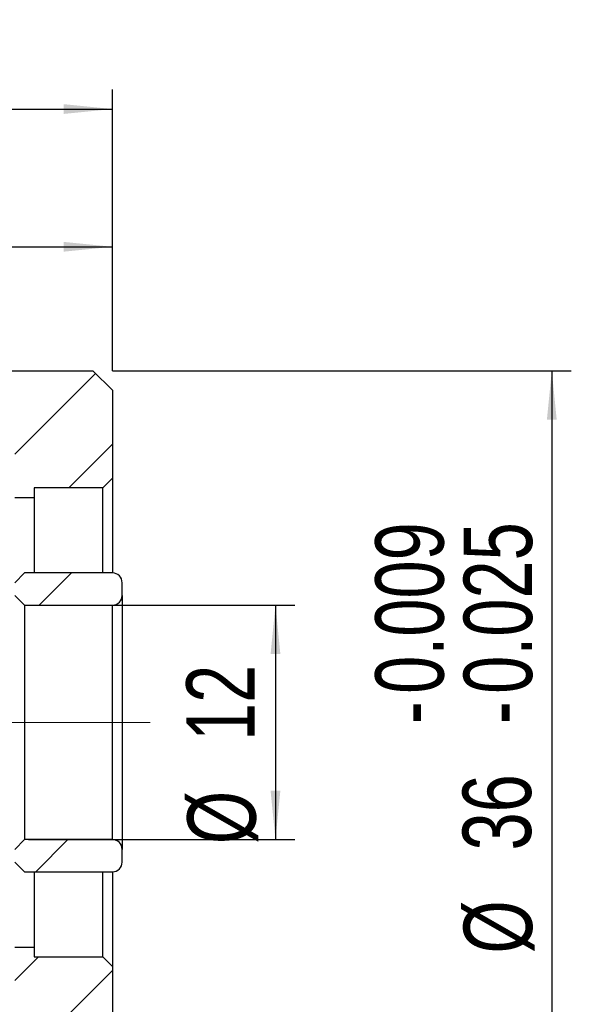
# Model space of a CAD drawing. Header units: millimetres. Extents: x 5 to 293, y 63 to 193.
# Tile 3 of 5: x 131 to 160, y 89 to 140. Entities that reach past the tile are written whole.
import ezdxf

# ---------------------------------------------------------------- set-up
doc = ezdxf.new("R2010")
doc.units = ezdxf.units.MM
doc.linetypes.add('CENTERX2', pattern=[20.319999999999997, 12.7, -2.54, 2.54, -2.54])
doc.layers.add('FORMAT', color=7, linetype='Continuous')
doc.styles.add('SLDTEXTSTYLE0', font='TXT', dxfattribs={"width": 0.75})
doc.dimstyles.new('SLDDIMSTYLE1', dxfattribs={"dimtxt": 3.5, "dimasz": 2.5, "dimexe": 0, "dimexo": 0.0625, "dimgap": 0.875, "dimtad": 1, "dimrnd": 1e-09, "dimzin": 12, "dimdsep": 46, "dimtxsty": 'SLDTEXTSTYLE0', "dimsah": 1, "dimcen": 0.09, "dimadec": 0, "dimazin": 3, "dimtfac": 1, "dimtofl": 0, "dimtmove": 0, "dimatfit": 3, "dimfxl": 0, "dimfrac": 2, "dimtolj": 1, "dimtzin": 12, "dimarcsym": 0})
doc.dimstyles.new('SLDDIMSTYLE5', dxfattribs={"dimtxt": 3.5, "dimasz": 2.5, "dimexe": 0, "dimexo": 0.0625, "dimgap": 0.875, "dimtad": 1, "dimrnd": 1e-09, "dimzin": 12, "dimdsep": 46, "dimtxsty": 'SLDTEXTSTYLE0', "dimsah": 1, "dimcen": 0.09, "dimadec": 0, "dimazin": 3, "dimtfac": 1, "dimtmove": 0, "dimatfit": 0, "dimfxl": 0, "dimfrac": 2, "dimtolj": 1, "dimtzin": 12, "dimarcsym": 0})
doc.dimstyles.new('SLDDIMSTYLE6', dxfattribs={"dimtxt": 3.5, "dimasz": 2.5, "dimexe": 0, "dimexo": 0.0625, "dimgap": 0.875, "dimtad": 1, "dimdec": 3, "dimrnd": 1e-09, "dimzin": 12, "dimdsep": 46, "dimtxsty": 'SLDTEXTSTYLE0', "dimsah": 1, "dimcen": 0.09, "dimadec": 0, "dimazin": 3, "dimtol": 1, "dimtp": -0.009000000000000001, "dimtm": 0.025, "dimtfac": 1, "dimtdec": 3, "dimtofl": 0, "dimtmove": 0, "dimatfit": 3, "dimfxl": 0, "dimfrac": 2, "dimtolj": 1, "dimarcsym": 0})
pattern_1 = [(45, (0, 0), (-2.245064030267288, 2.245064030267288), [])]

# ---------------------------------------------------------------- blocks, each defined once
blk = doc.blocks.new('_D_7')
at = {"layer": 'FORMAT', "color": 7}
for p, q in [((109.0607831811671, 124.0611423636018), (109.0607831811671, 136.2539279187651)), ((136.0607831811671, 121.8611423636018), (136.0607831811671, 136.2539279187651)), ((109.0607831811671, 135.2539279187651), (136.0607831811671, 135.2539279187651))]:
    blk.add_line(p, q, dxfattribs=at)
for points in [[(109.0607831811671, 135.2539279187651), (111.5607831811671, 135.0039279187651), (111.5607831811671, 135.5039279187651)], [(136.0607831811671, 135.2539279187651), (133.5607831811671, 135.5039279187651), (133.5607831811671, 135.0039279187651)]]:
    blk.add_solid(points, dxfattribs=at)
at = {"layer": 'FORMAT', "color": 7, "insert": (119.1370657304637, 139.765664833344), "char_height": 3.5, "attachment_point": 1, "style": 'SLDTEXTSTYLE0'}
blk.add_mtext('27', dxfattribs=at)
blk = doc.blocks.new('_D_9')
at = {"layer": 'FORMAT', "color": 7}
for p, q in [((119.0607831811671, 123.8611423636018), (119.0607831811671, 129.2041447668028)), ((136.0607831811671, 121.8611423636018), (136.0607831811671, 129.2041447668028)), ((119.0607831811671, 128.2041447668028), (136.0607831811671, 128.2041447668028))]:
    blk.add_line(p, q, dxfattribs=at)
for points in [[(119.0607831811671, 128.2041447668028), (121.5607831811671, 127.9541447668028), (121.5607831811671, 128.4541447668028)], [(136.0607831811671, 128.2041447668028), (133.5607831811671, 128.4541447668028), (133.5607831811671, 127.9541447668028)]]:
    blk.add_solid(points, dxfattribs=at)
at = {"layer": 'FORMAT', "color": 7, "insert": (125.1159957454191, 132.7158816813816), "char_height": 3.5, "attachment_point": 1, "style": 'SLDTEXTSTYLE0'}
blk.add_mtext('17', dxfattribs=at)
blk = doc.blocks.new('_D_11')
at = {"layer": 'FORMAT', "color": 7}
for p, q in [((131.0607831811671, 88.86114236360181), (131.0607831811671, 74.39885589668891)), ((136.0607831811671, 85.86114236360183), (136.0607831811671, 74.39885589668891)), ((131.0607831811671, 75.39885589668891), (125.5607831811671, 75.39885589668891)), ((131.0607831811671, 75.39885589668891), (136.0607831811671, 75.39885589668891)), ((136.0607831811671, 75.39885589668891), (142.4250836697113, 75.39885589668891))]:
    blk.add_line(p, q, dxfattribs=at)
for points in [[(131.0607831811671, 75.39885589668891), (128.5607831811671, 75.64885589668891), (128.5607831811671, 75.14885589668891)], [(136.0607831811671, 75.39885589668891), (138.5607831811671, 75.14885589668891), (138.5607831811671, 75.64885589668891)]]:
    blk.add_solid(points, dxfattribs=at)
at = {"layer": 'FORMAT', "color": 7, "insert": (139.8389724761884, 79.91059281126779), "char_height": 3.5, "attachment_point": 1, "style": 'SLDTEXTSTYLE0'}
blk.add_mtext('5', dxfattribs=at)
blk = doc.blocks.new('_D_12')
at = {"layer": 'FORMAT', "color": 7}
for p, q in [((131.7607831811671, 109.8611423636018), (145.4101499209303, 109.8611423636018)), ((144.4101499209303, 109.8611423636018), (144.4101499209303, 97.86114236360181)), ((131.7607831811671, 97.86114236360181), (145.4101499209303, 97.86114236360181))]:
    blk.add_line(p, q, dxfattribs=at)
for points in [[(144.4101499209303, 109.8611423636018), (144.1601499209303, 107.3611423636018), (144.6601499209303, 107.3611423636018)], [(144.4101499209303, 97.86114236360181), (144.6601499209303, 100.3611423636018), (144.1601499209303, 100.3611423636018)]]:
    blk.add_solid(points, dxfattribs=at)
at = {"layer": 'FORMAT', "color": 7, "char_height": 3.5, "attachment_point": 1, "rotation": 90.00000000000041, "style": 'SLDTEXTSTYLE0'}
for s, insert in [('12', (139.8449406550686, 102.9062336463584)), ('%%c', (139.8984128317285, 97.62779624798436))]:
    blk.add_mtext(s, dxfattribs=dict(at, insert=insert))
blk = doc.blocks.new('_D_13')
at = {"layer": 'FORMAT', "color": 7}
for p, q in [((136.0607831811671, 121.8611423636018), (159.5607831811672, 121.8611423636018)), ((158.5607831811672, 121.8611423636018), (158.5607831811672, 85.86114236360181)), ((136.0607831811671, 85.86114236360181), (159.5607831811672, 85.86114236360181))]:
    blk.add_line(p, q, dxfattribs=at)
for points in [[(158.5607831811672, 121.8611423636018), (158.3107831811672, 119.3611423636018), (158.8107831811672, 119.3611423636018)], [(158.5607831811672, 85.86114236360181), (158.8107831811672, 88.36114236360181), (158.3107831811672, 88.36114236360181)]]:
    blk.add_solid(points, dxfattribs=at)
at = {"layer": 'FORMAT', "color": 7, "char_height": 3.5, "attachment_point": 1, "rotation": 90.00000000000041, "style": 'SLDTEXTSTYLE0'}
for s, insert in [('0.009', (149.5233515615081, 105.320641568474)), ('0.025', (154.0490460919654, 105.320641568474)), ('-', (149.5233515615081, 103.7699466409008)), ('-', (154.0490460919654, 103.7699466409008)), ('36', (153.9955739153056, 97.30466900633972)), ('%%c', (154.0490460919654, 92.02623160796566))]:
    blk.add_mtext(s, dxfattribs=dict(at, insert=insert))

msp = doc.modelspace()

# ---------------------------------------------------------------- hatches: boundary and pattern name
at = {"layer": 'FORMAT', "linetype": 'Continuous', "lineweight": 18}
h = msp.add_hatch(dxfattribs=at)
h.set_pattern_fill('ANSI31', color=256, style=0)
h.set_pattern_definition(pattern_1)
h.paths.add_polyline_path([(113.0607831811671, 118.8611423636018), (114.0607831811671, 117.8611423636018), (131.0607831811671, 117.8611423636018), (131.0607831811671, 115.3611423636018), (132.0607831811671, 115.3611423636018), (132.0607831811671, 115.8611423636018), (135.5607831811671, 115.8611423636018), (136.0607831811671, 116.3611423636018), (136.0607831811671, 120.8611423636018), (135.0607831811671, 121.8611423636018), (119.0607831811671, 121.8611423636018), (119.0607831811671, 122.8611423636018), (118.5607831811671, 123.3611423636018), (113.5607831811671, 123.3611423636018), (113.0607831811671, 122.8611423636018)], flags=0)
h = msp.add_hatch(dxfattribs=at)
h.set_pattern_fill('ANSI31', color=256, style=0)
h.set_pattern_definition(pattern_1)
edge = h.paths.add_edge_path(flags=0)
edge.add_line((131.0607831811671, 110.3611423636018), (131.5607831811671, 109.8611423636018))
edge.add_line((131.5607831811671, 109.8611423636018), (136.0607831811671, 109.8611423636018))
edge.add_arc((136.0607831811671, 110.3611423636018), 0.5, 270.0000000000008, 360.0000000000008)
edge.add_line((136.5607831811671, 110.3611423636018), (136.5607831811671, 111.0111423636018))
edge.add_arc((136.0607831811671, 111.0111423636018), 0.5, 0, 90)
edge.add_line((136.0607831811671, 111.5111423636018), (131.5607831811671, 111.5111423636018))
edge.add_line((131.5607831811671, 111.5111423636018), (131.0607831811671, 111.0111423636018))
edge.add_line((131.0607831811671, 111.0111423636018), (131.0607831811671, 110.3611423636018))
h = msp.add_hatch(dxfattribs=at)
h.set_pattern_fill('ANSI31', color=256, style=0)
h.set_pattern_definition(pattern_1)
edge = h.paths.add_edge_path(flags=0)
edge.add_line((131.5607831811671, 97.86114236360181), (131.0607831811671, 97.36114236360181))
edge.add_line((131.0607831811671, 97.36114236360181), (131.0607831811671, 96.71114236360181))
edge.add_line((131.0607831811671, 96.71114236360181), (131.5607831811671, 96.21114236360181))
edge.add_line((131.5607831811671, 96.21114236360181), (136.0607831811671, 96.21114236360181))
edge.add_arc((136.0607831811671, 96.71114236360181), 0.5, 270.0000000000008, 360.0000000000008)
edge.add_line((136.5607831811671, 96.71114236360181), (136.5607831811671, 97.36114236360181))
edge.add_arc((136.0607831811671, 97.36114236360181), 0.5, 0, 90)
edge.add_line((136.0607831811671, 97.86114236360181), (131.5607831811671, 97.86114236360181))
h = msp.add_hatch(dxfattribs=at)
h.set_pattern_fill('ANSI31', color=256, style=0)
h.set_pattern_definition(pattern_1)
h.paths.add_polyline_path([(114.0607831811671, 89.86114236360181), (113.0607831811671, 88.86114236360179), (113.0607831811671, 84.86114236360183), (113.5607831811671, 84.36114236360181), (118.5607831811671, 84.36114236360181), (119.0607831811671, 84.86114236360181), (119.0607831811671, 85.86114236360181), (135.0607831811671, 85.86114236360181), (136.0607831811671, 86.86114236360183), (136.0607831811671, 91.36114236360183), (135.5607831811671, 91.86114236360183), (132.0607831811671, 91.86114236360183), (132.0607831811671, 92.36114236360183), (131.0607831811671, 92.36114236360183), (131.0607831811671, 89.86114236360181)], flags=0)

# ---------------------------------------------------------------- linework, layer by layer
at = {"color": 7, "linetype": 'Continuous', "lineweight": 25}
for p, q in [((119.0607831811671, 121.8611423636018), (135.0607831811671, 121.8611423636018)), ((135.0607831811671, 121.8611423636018), (136.0607831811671, 120.8611423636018)), ((136.0607831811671, 120.8611423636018), (136.0607831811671, 116.3611423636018)), ((136.0607831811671, 116.3611423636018), (135.5607831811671, 115.8611423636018)), ((136.0607831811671, 116.3611423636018), (136.0607831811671, 111.5111423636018)), ((135.5607831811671, 115.8611423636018), (132.0607831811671, 115.8611423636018)), ((132.0607831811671, 115.8611423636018), (132.0607831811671, 115.3611423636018)), ((135.5607831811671, 111.5111423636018), (135.5607831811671, 115.8611423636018)), ((132.0607831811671, 115.3611423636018), (131.0607831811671, 115.3611423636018)), ((132.0607831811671, 115.3611423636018), (132.0607831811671, 111.5111423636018)), ((131.0607831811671, 111.0111423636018), (131.5607831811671, 111.5111423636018)), ((136.0607831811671, 111.5111423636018), (131.5607831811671, 111.5111423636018)), ((136.5607831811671, 110.3611423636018), (136.5607831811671, 111.0111423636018)), ((131.5607831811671, 109.8611423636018), (131.0607831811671, 110.3611423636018)), ((136.5607831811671, 110.3611423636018), (136.5607831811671, 97.36114236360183)), ((131.5607831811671, 109.8611423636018), (136.0607831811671, 109.8611423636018)), ((131.5607831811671, 109.8611423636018), (131.5607831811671, 97.86114236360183)), ((136.0607831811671, 97.86114236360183), (136.0607831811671, 109.8611423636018)), ((131.0607831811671, 97.36114236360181), (131.5607831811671, 97.86114236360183)), ((136.0607831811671, 97.86114236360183), (131.5607831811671, 97.86114236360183)), ((136.5607831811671, 96.71114236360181), (136.5607831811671, 97.36114236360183)), ((131.5607831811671, 96.21114236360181), (131.0607831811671, 96.71114236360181)), ((131.5607831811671, 96.21114236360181), (136.0607831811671, 96.21114236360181)), ((132.0607831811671, 96.21114236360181), (132.0607831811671, 92.36114236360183)), ((135.5607831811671, 91.86114236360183), (135.5607831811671, 96.21114236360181)), ((136.0607831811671, 96.21114236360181), (136.0607831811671, 91.36114236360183)), ((131.0607831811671, 92.36114236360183), (132.0607831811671, 92.36114236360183)), ((132.0607831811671, 92.36114236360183), (132.0607831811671, 91.86114236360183)), ((132.0607831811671, 91.86114236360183), (135.5607831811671, 91.86114236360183)), ((135.5607831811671, 91.86114236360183), (136.0607831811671, 91.36114236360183)), ((136.0607831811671, 91.36114236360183), (136.0607831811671, 86.86114236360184))]:
    msp.add_line(p, q, dxfattribs=at)
for centre, start, end in [((136.0607831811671, 111.0111423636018), 0, 90), ((136.0607831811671, 110.3611423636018), 270.0000000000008, 0), ((136.0607831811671, 97.36114236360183), 0, 90), ((136.0607831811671, 96.71114236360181), 270.0000000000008, 0)]:
    msp.add_arc(centre, 0.5, start, end, dxfattribs=at)
at = {"layer": 'FORMAT', "color": 7, "linetype": 'CENTERX2', "lineweight": 18}
msp.add_line((138.0006579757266, 103.8611423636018), (100.6000002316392, 103.8611423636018), dxfattribs=at)

# ---------------------------------------------------------------- dimensions: what is measured, and where the dimension line sits
at = {"layer": 'FORMAT', "color": 7}
for base, p1, p2, dimstyle, picture, middle in [((136.0607831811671, 135.2539279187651), (109.0607831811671, 123.0611423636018), (136.0607831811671, 120.8611423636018), 'SLDDIMSTYLE1', '_D_7', (121.7231769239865, 135.2539279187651)), ((136.0607831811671, 128.2041447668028), (119.0607831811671, 122.8611423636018), (136.0607831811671, 120.8611423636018), 'SLDDIMSTYLE1', '_D_9', (127.7021069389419, 128.2041447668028)), ((136.0607831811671, 75.3988558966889), (131.0607831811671, 89.86114236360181), (136.0607831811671, 86.86114236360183), 'SLDDIMSTYLE5', '_D_11', (141.1320280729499, 75.3988558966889))]:
    dim = msp.add_linear_dim(base=base, p1=p1, p2=p2, dimstyle=dimstyle, dxfattribs=at)
    dim.commit()
    dim.dimension.update_dxf_attribs({"geometry": picture, "text_midpoint": middle, "dimtype": 160})
for base, p1, p2, dimstyle, picture, middle in [((158.5607831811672, 85.86114236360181), (135.0607831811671, 121.8611423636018), (135.0607831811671, 85.86114236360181), 'SLDDIMSTYLE6', '_D_13', (158.5607831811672, 104.4921872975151)), ((144.4101499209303, 97.86114236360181), (130.7607831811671, 109.8611423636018), (130.7607831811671, 97.86114236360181), 'SLDDIMSTYLE1', '_D_12', (144.4101499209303, 102.8531263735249))]:
    dim = msp.add_linear_dim(base=base, p1=p1, p2=p2, angle=90.0000000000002, text='%%c<>', dimstyle=dimstyle, dxfattribs=at)
    dim.commit()
    dim.dimension.update_dxf_attribs({"geometry": picture, "text_midpoint": middle, "dimtype": 160})

doc.saveas('drawing.dxf')
